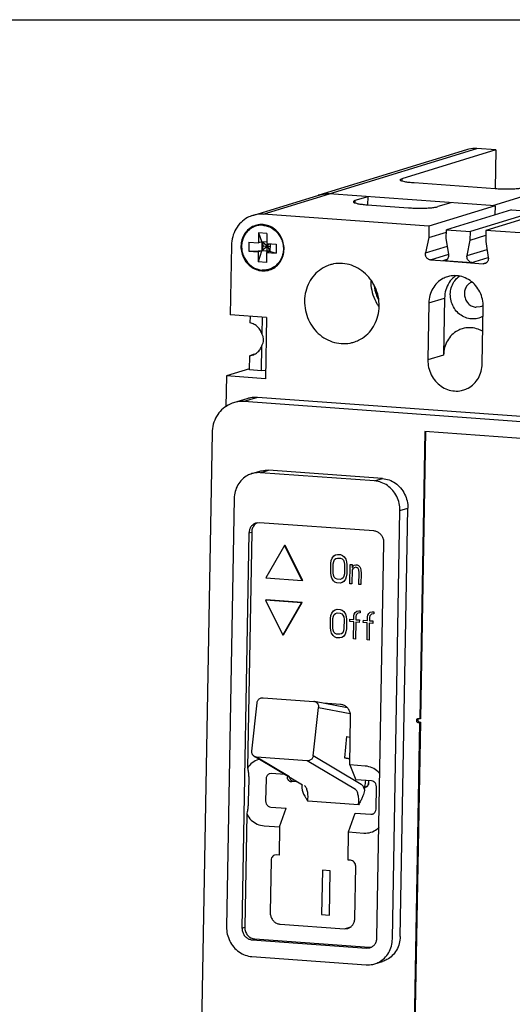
# Model space of a CAD drawing. Extents: x 0 to 22, y 0 to 17.
# Tile 5 of 6: x 16.5 to 19.2, y 11.5 to 17. Entities that reach past the tile are written whole.
import ezdxf

# ---------------------------------------------------------------- set-up
doc = ezdxf.new("R2010")
doc.units = 0
doc.header["$LTSCALE"] = 1.21
doc.layers.get('0').update_dxf_attribs({"linetype": 'CONTINUOUS'})
doc.layers.add('D_COSM_THDS', color=7, linetype='CONTINUOUS')

msp = doc.modelspace()

# ---------------------------------------------------------------- linework, layer by layer
at = {"color": 7, "linetype": 'CONTINUOUS'}
for p, q in [((0, 17), (22, 17)), ((18.9907, 16.2756), (18.1678, 16.0234)), ((18.2262, 16.0299), (19.0491, 16.2822)), ((19.1545, 16.2746), (18.6307, 16.114)), ((19.1545, 16.2746), (19.0491, 16.2822)), ((19.1545, 16.2746), (19.1507, 16.0581)), ((19.9588, 16.2162), (19.1358, 15.964)), ((18.6307, 16.114), (18.6304, 16.1014)), ((19.1516, 16.0581), (18.6986, 16.091)), ((17.7995, 15.9101), (18.1687, 16.0233)), ((17.858, 15.9167), (18.2271, 16.0298)), ((19.1506, 15.9629), (18.2262, 16.0299)), ((18.4407, 16.0144), (18.3691, 15.9924)), ((18.4407, 16.0144), (18.4399, 15.9694)), ((18.3691, 15.9924), (18.3688, 15.9798)), ((18.437, 15.9694), (18.6681, 15.9527)), ((19.1506, 15.9629), (18.7815, 15.8497)), ((18.9029, 15.9808), (18.8313, 15.9589)), ((19.1506, 15.9629), (19.1497, 15.9128)), ((18.7815, 15.8497), (17.858, 15.9167)), ((19.2428, 15.9413), (18.8793, 15.8299)), ((19.3759, 15.9317), (19.0125, 15.8202)), ((19.4686, 15.9398), (19.0995, 15.8266)), ((19.2428, 15.9413), (19.3759, 15.9317)), ((18.7815, 15.8497), (18.7803, 15.7873)), ((17.8321, 15.8134), (17.8311, 15.7569)), ((17.8321, 15.8134), (17.8581, 15.7405)), ((17.8783, 15.81), (17.8321, 15.8134)), ((17.8783, 15.81), (17.8773, 15.7535)), ((18.7803, 15.7873), (18.8791, 15.8176)), ((18.8785, 15.7823), (18.8793, 15.8299)), ((18.8793, 15.8299), (19.0125, 15.8202)), ((19.0116, 15.7727), (19.0125, 15.8202)), ((19.0116, 15.7727), (19.099, 15.7995)), ((19.0995, 15.8266), (19.0983, 15.7642)), ((20.0229, 15.7597), (19.0995, 15.8266)), ((17.6809, 15.743), (17.674, 15.3565)), ((17.7784, 15.7607), (17.7775, 15.7112)), ((17.7784, 15.7607), (17.8311, 15.7569)), ((17.8581, 15.7405), (17.8292, 15.6509)), ((17.8501, 15.7627), (17.8311, 15.7569)), ((17.8501, 15.7627), (17.8492, 15.7132)), ((17.8812, 15.7388), (17.8492, 15.7132)), ((17.8812, 15.7388), (17.8501, 15.7627)), ((17.8774, 15.7608), (17.8501, 15.7627)), ((17.8581, 15.7405), (17.896, 15.7378)), ((17.8773, 15.7535), (17.93, 15.7497)), ((17.8807, 15.7141), (17.8814, 15.7532)), ((17.8812, 15.7388), (17.8913, 15.7525)), ((17.8812, 15.7388), (17.8955, 15.7098)), ((17.8962, 15.7522), (17.8955, 15.7098)), ((17.93, 15.7497), (17.9291, 15.7002)), ((18.7803, 15.7873), (18.763, 15.7011)), ((18.763, 15.7011), (18.8855, 15.7387)), ((18.8928, 15.6939), (18.8785, 15.7823)), ((18.9942, 15.6865), (19.0116, 15.7727)), ((19.0983, 15.7642), (19.1126, 15.6758)), ((17.7775, 15.7112), (17.8807, 15.7141)), ((17.7775, 15.7112), (17.8302, 15.7073)), ((17.8302, 15.7073), (17.8292, 15.6509)), ((17.8492, 15.7132), (17.8302, 15.7073)), ((17.8955, 15.7098), (17.8492, 15.7132)), ((17.8764, 15.704), (17.8754, 15.6475)), ((17.8955, 15.7098), (17.8764, 15.704)), ((17.8764, 15.704), (17.9291, 15.7002)), ((17.8807, 15.7141), (17.9291, 15.7002)), ((18.7904, 15.6625), (18.8928, 15.6939)), ((18.9942, 15.6865), (19.1054, 15.7206)), ((17.8754, 15.6475), (17.8292, 15.6509)), ((18.7904, 15.6625), (18.8734, 15.6565)), ((18.8817, 15.6648), (18.8583, 15.6576)), ((18.8657, 15.6593), (18.86, 15.6575)), ((18.8643, 15.6594), (18.8736, 15.6604)), ((18.8643, 15.6594), (19.0217, 15.6479)), ((18.8734, 15.6565), (19.0838, 15.6412)), ((19.0151, 15.6463), (19.0208, 15.648)), ((19.016, 15.6462), (19.1126, 15.6758)), ((19.1019, 15.6468), (19.0838, 15.6412)), ((18.7813, 15.4231), (18.7756, 15.106)), ((18.7813, 15.4231), (18.8689, 15.4499)), ((18.8689, 15.4499), (18.8633, 15.1329)), ((17.8764, 15.3418), (17.674, 15.3565)), ((19.0674, 15.4011), (19.0449, 15.3986)), ((19.0788, 15.084), (19.0845, 15.4011)), ((17.7857, 15.3126), (17.7864, 15.3484)), ((17.8518, 15.247), (17.8535, 15.3435)), ((17.8764, 15.3418), (17.8704, 15.001)), ((17.8078, 15.1368), (17.7825, 15.129)), ((17.7825, 15.129), (17.797, 15.132)), ((17.8482, 15.0455), (17.8507, 15.1849)), ((18.8633, 15.1329), (18.7756, 15.106)), ((17.7811, 15.0503), (17.7825, 15.129)), ((17.7812, 15.056), (17.6531, 15.0167)), ((17.8482, 15.0455), (17.7811, 15.0503)), ((17.8712, 15.0474), (17.8482, 15.0455)), ((17.6531, 15.0167), (17.6501, 14.8452)), ((17.8704, 15.001), (17.6531, 15.0167)), ((17.7666, 14.8896), (17.6915, 14.8666)), ((17.825, 14.8961), (17.75, 14.8731)), ((19.9445, 14.714), (17.75, 14.8731)), ((20.0196, 14.737), (17.825, 14.8961)), ((17.5729, 14.6994), (17.509, 11.1084)), ((18.7587, 14.7067), (18.7302, 13.1064)), ((18.7625, 14.7066), (18.734, 13.1076)), ((19.9429, 14.6209), (18.7587, 14.7067)), ((17.7943, 14.4723), (17.8382, 14.4857)), ((17.8428, 14.4777), (17.8866, 14.4911)), ((18.4788, 14.4316), (17.8428, 14.4777)), ((18.5226, 14.445), (17.8866, 14.4911)), ((18.4788, 14.4316), (18.5226, 14.445)), ((17.6959, 14.3336), (17.6535, 11.9485)), ((18.5779, 11.8815), (18.6203, 14.2666)), ((18.6203, 14.2666), (18.6641, 14.28)), ((18.6217, 11.8949), (18.6641, 14.28)), ((17.7938, 14.1467), (17.7704, 12.8339)), ((17.7785, 14.1421), (17.7938, 14.1467)), ((17.8369, 14.1993), (17.8177, 14.1972)), ((18.4748, 14.1531), (17.8369, 14.1993)), ((17.7785, 14.1421), (17.7394, 11.9423)), ((17.9765, 14.0713), (17.8725, 13.8915)), ((17.9804, 14.0725), (17.9765, 14.0713)), ((18.074, 13.8769), (17.9765, 14.0713)), ((18.0778, 13.8781), (17.9804, 14.0725)), ((18.4919, 11.8877), (18.531, 14.0875)), ((17.8725, 13.8915), (18.074, 13.8769)), ((18.0778, 13.8781), (18.074, 13.8769)), ((17.8741, 13.7688), (17.8703, 13.7677)), ((17.8703, 13.7677), (17.9677, 13.5733)), ((18.0718, 13.7531), (17.8703, 13.7677)), ((18.0756, 13.7542), (17.8741, 13.7688)), ((17.9677, 13.5733), (18.0718, 13.7531)), ((17.9715, 13.5745), (18.0756, 13.7542)), ((18.0756, 13.7542), (18.0718, 13.7531)), ((17.9715, 13.5745), (17.9677, 13.5733)), ((17.857, 13.2245), (18.1399, 13.204)), ((17.7942, 12.9273), (17.824, 13.1969)), ((18.1366, 12.9013), (18.1663, 13.171)), ((18.3258, 13.1686), (18.1435, 13.2035)), ((18.1663, 13.171), (18.3428, 13.1372)), ((18.2886, 13.1871), (18.1925, 13.1941)), ((18.34, 12.85), (18.3448, 13.1216)), ((18.721, 13.1071), (18.7178, 13.1067)), ((18.7302, 13.1064), (18.721, 13.1071)), ((18.734, 13.1076), (18.7302, 13.1064)), ((18.7299, 13.0866), (18.6915, 10.9294)), ((18.7337, 13.0878), (18.6953, 10.9306)), ((18.7206, 13.0873), (18.7283, 13.0896)), ((18.7206, 13.0873), (18.7299, 13.0866)), ((18.7337, 13.0878), (18.7299, 13.0866)), ((18.3212, 13.0087), (18.3105, 12.8893)), ((18.3212, 13.0087), (18.3427, 13.0049)), ((18.0772, 12.7376), (17.8092, 12.8973)), ((18.0034, 12.7849), (17.8207, 12.8937)), ((18.1036, 12.8732), (17.8207, 12.8937)), ((18.4046, 12.7417), (18.1366, 12.9013)), ((18.3105, 12.8893), (18.3406, 12.884)), ((18.3406, 12.8836), (18.3105, 12.8893)), ((18.3716, 12.7135), (18.1036, 12.8732)), ((18.34, 12.85), (18.3741, 12.7679)), ((18.427, 12.8437), (18.34, 12.85)), ((17.9036, 12.802), (17.8937, 12.8009)), ((17.9782, 12.7966), (17.9036, 12.802)), ((17.9985, 12.7845), (17.9924, 12.7826)), ((17.7769, 12.7687), (17.7747, 12.6459)), ((17.8735, 12.7724), (17.8713, 12.6496)), ((18.0269, 12.7598), (18.0151, 12.7562)), ((18.0269, 12.7598), (18.0418, 12.7587)), ((18.4611, 12.7616), (18.3741, 12.7679)), ((18.4296, 12.7276), (18.4218, 12.7267)), ((18.4291, 12.7289), (18.4336, 12.7303)), ((18.4298, 12.7306), (18.4336, 12.7303)), ((18.4869, 12.6049), (18.4891, 12.7289)), ((17.9003, 12.6157), (17.9863, 12.6095)), ((18.3892, 12.6282), (18.1063, 12.6487)), ((17.7659, 12.576), (17.7547, 11.9469)), ((17.9488, 12.5054), (17.9863, 12.6095)), ((18.3333, 12.4775), (18.3708, 12.5816)), ((18.3708, 12.5816), (18.4568, 12.5754)), ((18.4568, 12.5754), (18.4737, 12.5805)), ((18.4568, 12.5754), (18.4667, 12.5765)), ((17.8628, 12.5116), (17.9488, 12.5054)), ((17.9488, 12.5054), (17.946, 12.3488)), ((18.3306, 12.3209), (18.3333, 12.4775)), ((18.3333, 12.4775), (18.4193, 12.4712)), ((17.9321, 12.3498), (17.9222, 12.3487)), ((17.946, 12.3488), (17.9321, 12.3498)), ((17.902, 12.3202), (17.8968, 12.0289)), ((18.3448, 12.3199), (18.3306, 12.3209)), ((18.3683, 11.9943), (18.3735, 12.2865)), ((17.953, 11.9633), (18.3102, 11.9374)), ((17.7394, 11.9423), (17.7547, 11.9469)), ((18.3102, 11.9374), (18.3455, 11.9482)), ((18.3102, 11.9374), (18.3294, 11.9396)), ((17.7956, 11.8767), (17.8109, 11.8814)), ((17.7956, 11.8767), (18.4335, 11.8304)), ((17.8109, 11.8814), (18.4487, 11.8351)), ((18.4335, 11.8304), (18.4487, 11.8351)), ((18.4335, 11.8304), (18.4527, 11.8326)), ((17.7949, 11.7835), (18.4309, 11.7374)), ((18.4794, 11.7428), (18.5232, 11.7562))]:
    msp.add_line(p, q, dxfattribs=at)
at = {"color": 4, "linetype": 'CONTINUOUS'}
for p, q in [((17.9925, 12.7881), (17.9924, 12.7826)), ((18.4456, 12.7627), (18.4454, 12.7498)), ((18.1877, 12.2644), (18.1833, 12.0167)), ((18.2312, 12.2613), (18.1877, 12.2644)), ((18.2268, 12.0136), (18.2312, 12.2613)), ((18.1833, 12.0167), (18.2268, 12.0136))]:
    msp.add_line(p, q, dxfattribs=at)
for points in [[(18.0151, 12.7562), (18.0106, 12.757), (18.0063, 12.7587), (18.0023, 12.7613), (17.9988, 12.7646), (17.9961, 12.7686), (17.994, 12.773), (17.9928, 12.7777), (17.9924, 12.7826)], [(18.4218, 12.7267), (18.4231, 12.7266), (18.4244, 12.7267), (18.4257, 12.7268), (18.427, 12.727), (18.4283, 12.7272), (18.4296, 12.7276)], [(18.4296, 12.7276), (18.4305, 12.7279), (18.4316, 12.7283), (18.4326, 12.7288), (18.4336, 12.7293), (18.4346, 12.7299), (18.4355, 12.7305)], [(18.4355, 12.7305), (18.4364, 12.7311), (18.4374, 12.7319), (18.4383, 12.7327), (18.4391, 12.7336), (18.4399, 12.7346), (18.4407, 12.7355)], [(18.4407, 12.7355), (18.4414, 12.7365), (18.442, 12.7376), (18.4426, 12.7387), (18.4432, 12.7398), (18.4436, 12.741), (18.4441, 12.7423)], [(18.4441, 12.7423), (18.4444, 12.7434), (18.4447, 12.7446), (18.445, 12.7459), (18.4452, 12.7472), (18.4453, 12.7485), (18.4454, 12.7498)]]:
    msp.add_lwpolyline(points, dxfattribs=at)
at = {"color": 7, "linetype": 'CONTINUOUS'}
for points, knots in [([(19.0491, 16.2822), (19.0341, 16.2833), (19.0142, 16.282), (18.9951, 16.277), (18.9908, 16.2757)], [0, 0, 0, 0, 0.767712, 1, 1, 1, 1]), ([(18.6219, 16.1078), (18.6219, 16.1085), (18.6226, 16.1125), (18.6277, 16.113), (18.6307, 16.114)], [0, 0, 0, 0, 0.184462, 1, 1, 1, 1]), ([(18.6986, 16.091), (18.6892, 16.0917), (18.6721, 16.0933), (18.6488, 16.0962), (18.6341, 16.1007), (18.6227, 16.1028), (18.6219, 16.107), (18.6219, 16.1078)], [0, 0, 0, 0, 0.353172, 0.643717, 0.853291, 0.972025, 1, 1, 1, 1]), ([(19.3147, 16.0644), (19.3094, 16.0627), (19.2963, 16.0603), (19.2738, 16.0578), (19.2461, 16.0563), (19.2153, 16.0557), (19.1834, 16.0563), (19.1621, 16.0574), (19.1516, 16.0581)], [0, 0, 0, 0, 0.101546, 0.243087, 0.415711, 0.608042, 0.807249, 1, 1, 1, 1]), ([(18.3691, 15.9924), (18.3661, 15.9915), (18.361, 15.991), (18.3603, 15.987), (18.3603, 15.9862)], [0, 0, 0, 0, 0.815538, 1, 1, 1, 1]), ([(18.3603, 15.9862), (18.3603, 15.9855), (18.3611, 15.9813), (18.3725, 15.9791), (18.3872, 15.9746), (18.4105, 15.9718), (18.4275, 15.9701), (18.437, 15.9694)], [0, 0, 0, 0, 0.027975, 0.146709, 0.356283, 0.646828, 1, 1, 1, 1]), ([(18.6681, 15.9527), (18.6786, 15.9519), (18.7, 15.9508), (18.7319, 15.9502), (18.7627, 15.9508), (18.7903, 15.9523), (18.8129, 15.9548), (18.826, 15.9573), (18.8313, 15.9589)], [0, 0, 0, 0, 0.192751, 0.391958, 0.584289, 0.756913, 0.898454, 1, 1, 1, 1]), ([(17.7996, 15.9101), (17.7896, 15.9071), (17.7658, 15.8971), (17.7324, 15.8723), (17.7038, 15.8351), (17.6856, 15.791), (17.6812, 15.7591), (17.6809, 15.743)], [0, 0, 0, 0, 0.143408, 0.351196, 0.562816, 0.77919, 1, 1, 1, 1]), ([(17.858, 15.9167), (17.8429, 15.9177), (17.823, 15.9164), (17.804, 15.9115), (17.7996, 15.9101)], [0, 0, 0, 0, 0.767699, 1, 1, 1, 1]), ([(17.856, 15.8593), (17.8447, 15.8601), (17.8217, 15.8582), (17.7896, 15.845), (17.7629, 15.8223), (17.7437, 15.7923), (17.7334, 15.7574), (17.7329, 15.7204), (17.7419, 15.6843), (17.76, 15.6518), (17.7856, 15.6256), (17.8165, 15.6079), (17.8394, 15.6026), (17.8506, 15.6017)], [0, 0, 0, 0, 0.087442, 0.174626, 0.26283, 0.352974, 0.445329, 0.539469, 0.634435, 0.729033, 0.822174, 0.913194, 1, 1, 1, 1]), ([(17.8559, 15.8552), (17.8479, 15.8558), (17.8316, 15.8552), (17.808, 15.8487), (17.7865, 15.8371), (17.7679, 15.8207), (17.7532, 15.8005), (17.7428, 15.7772), (17.7373, 15.7519), (17.7369, 15.7257), (17.7415, 15.6997), (17.751, 15.675), (17.765, 15.6528), (17.7828, 15.6339), (17.8038, 15.6192), (17.8269, 15.6093), (17.8433, 15.6062), (17.8515, 15.6056)], [0, 0, 0, 0, 0.064087, 0.127849, 0.191802, 0.256429, 0.322081, 0.388921, 0.456906, 0.525798, 0.595216, 0.664698, 0.733769, 0.802022, 0.869175, 0.935131, 1, 1, 1, 1]), ([(17.8514, 15.6016), (17.8628, 15.6008), (17.8858, 15.6026), (17.9178, 15.6159), (17.9445, 15.6385), (17.9638, 15.6686), (17.974, 15.7035), (17.9746, 15.7404), (17.9655, 15.7766), (17.9475, 15.809), (17.9219, 15.8352), (17.8909, 15.8529), (17.8681, 15.8583), (17.8568, 15.8592)], [0, 0, 0, 0, 0.087442, 0.174626, 0.26283, 0.352974, 0.445329, 0.539469, 0.634435, 0.729033, 0.822174, 0.913194, 1, 1, 1, 1]), ([(17.8559, 15.8552), (17.8641, 15.8546), (17.8805, 15.8516), (17.9037, 15.8417), (17.9246, 15.827), (17.9425, 15.8081), (17.9565, 15.7859), (17.966, 15.7612), (17.9706, 15.7352), (17.9702, 15.709), (17.9647, 15.6837), (17.9543, 15.6604), (17.9395, 15.6401), (17.921, 15.6238), (17.8994, 15.6121), (17.8759, 15.6057), (17.8596, 15.605), (17.8515, 15.6056)], [0, 0, 0, 0, 0.064869, 0.130825, 0.197978, 0.266231, 0.335302, 0.404784, 0.474202, 0.543094, 0.611079, 0.677919, 0.743571, 0.808198, 0.872151, 0.935913, 1, 1, 1, 1]), ([(18.7904, 15.6625), (18.7883, 15.6627), (18.7841, 15.6635), (18.7781, 15.6662), (18.7728, 15.6701), (18.7683, 15.6752), (18.765, 15.6811), (18.7629, 15.6876), (18.7621, 15.6944), (18.7625, 15.6989), (18.763, 15.7011)], [0, 0, 0, 0, 0.119452, 0.24103, 0.364923, 0.490879, 0.618272, 0.746227, 0.87377, 1, 1, 1, 1]), ([(18.8736, 15.6604), (18.8737, 15.6605), (18.877, 15.6615), (18.8832, 15.6649), (18.8898, 15.673), (18.8934, 15.6831), (18.8934, 15.6903), (18.8928, 15.6939)], [0, 0, 0, 0, 0.007102, 0.246275, 0.490539, 0.742202, 1, 1, 1, 1]), ([(19.0217, 15.6479), (19.0183, 15.6482), (19.0115, 15.65), (19.0028, 15.6562), (18.9965, 15.6651), (18.9933, 15.6757), (18.9935, 15.683), (18.9942, 15.6865)], [0, 0, 0, 0, 0.191914, 0.389761, 0.592576, 0.797287, 1, 1, 1, 1]), ([(18.2303, 15.6347), (18.2209, 15.6318), (18.1962, 15.6221), (18.1596, 15.5979), (18.1253, 15.5595), (18.101, 15.5131), (18.0881, 15.4614), (18.0873, 15.4073), (18.0984, 15.354), (18.1209, 15.3044), (18.1536, 15.2615), (18.1946, 15.2276), (18.2415, 15.2048), (18.2754, 15.1978), (18.2922, 15.1966)], [0, 0, 0, 0, 0.048202, 0.130853, 0.214774, 0.3004, 0.387765, 0.476511, 0.565988, 0.655394, 0.743942, 0.831022, 0.91634, 1, 1, 1, 1]), ([(18.3002, 15.6425), (18.2835, 15.6437), (18.2598, 15.6424), (18.2368, 15.6367), (18.2303, 15.6347)], [0, 0, 0, 0, 0.708567, 1, 1, 1, 1]), ([(18.3621, 15.2044), (18.3715, 15.2073), (18.3962, 15.217), (18.4328, 15.2412), (18.4671, 15.2796), (18.4913, 15.326), (18.5043, 15.3777), (18.5051, 15.4318), (18.494, 15.4851), (18.4714, 15.5347), (18.4388, 15.5776), (18.3978, 15.6115), (18.3509, 15.6343), (18.317, 15.6413), (18.3002, 15.6425)], [0, 0, 0, 0, 0.048202, 0.130853, 0.214774, 0.3004, 0.387765, 0.476511, 0.565988, 0.655394, 0.743942, 0.831022, 0.91634, 1, 1, 1, 1]), ([(19.0935, 15.6423), (19.0924, 15.642), (19.0892, 15.6412), (19.0859, 15.6411), (19.0838, 15.6412)], [0, 0, 0, 0, 0.353974, 1, 1, 1, 1]), ([(19.1126, 15.6758), (19.113, 15.6736), (19.1133, 15.669), (19.1123, 15.6624), (19.1099, 15.6562), (19.1064, 15.6507), (19.1017, 15.6463), (19.0972, 15.6437), (19.0944, 15.6426), (19.0935, 15.6423)], [0, 0, 0, 0, 0.161548, 0.321175, 0.478127, 0.63214, 0.78351, 0.933066, 1, 1, 1, 1]), ([(18.9316, 15.5753), (18.9288, 15.5733), (18.9145, 15.5622), (18.8925, 15.5369), (18.8737, 15.4956), (18.8692, 15.4652), (18.8689, 15.4499)], [0, 0, 0, 0, 0.071126, 0.3735, 0.683223, 1, 1, 1, 1]), ([(19.0845, 15.4011), (19.0847, 15.4153), (19.0817, 15.444), (19.0672, 15.4845), (19.0436, 15.5202), (19.0125, 15.5486), (18.9758, 15.5678), (18.9361, 15.5765), (18.9053, 15.5744), (18.8887, 15.5701), (18.8848, 15.5689)], [0, 0, 0, 0, 0.141251, 0.282966, 0.423641, 0.562021, 0.697423, 0.829945, 0.960485, 1, 1, 1, 1]), ([(19.0186, 15.3339), (19.0071, 15.3348), (18.984, 15.3401), (18.9528, 15.3579), (18.9272, 15.3841), (18.9091, 15.4166), (18.9001, 15.4527), (18.9006, 15.4897), (18.9109, 15.5246), (18.9288, 15.5525), (18.9443, 15.5666), (18.9517, 15.5718)], [0, 0, 0, 0, 0.109918, 0.222474, 0.337652, 0.454632, 0.572067, 0.68848, 0.802686, 0.914159, 1, 1, 1, 1]), ([(18.4574, 15.5479), (18.4572, 15.5389), (18.4583, 15.5117), (18.4676, 15.4672), (18.4851, 15.4286), (18.4982, 15.4085), (18.5016, 15.4037)], [0, 0, 0, 0, 0.176624, 0.530774, 0.884643, 1, 1, 1, 1]), ([(18.4762, 15.5164), (18.4785, 15.5014), (18.4848, 15.4751), (18.4948, 15.45), (18.4999, 15.4394)], [0, 0, 0, 0, 0.563, 1, 1, 1, 1]), ([(18.8848, 15.5689), (18.8761, 15.5662), (18.8553, 15.5575), (18.8262, 15.5359), (18.8013, 15.5035), (18.7854, 15.465), (18.7815, 15.4371), (18.7813, 15.4231)], [0, 0, 0, 0, 0.143399, 0.351179, 0.56279, 0.77918, 1, 1, 1, 1]), ([(19.0213, 15.5385), (19.015, 15.5362), (19.0022, 15.5288), (18.9874, 15.5111), (18.979, 15.4878), (18.9786, 15.4625), (18.9862, 15.4382), (19.001, 15.4177), (19.0212, 15.4034), (19.037, 15.3992), (19.0449, 15.3986)], [0, 0, 0, 0, 0.104103, 0.227982, 0.35557, 0.486298, 0.618208, 0.748836, 0.876265, 1, 1, 1, 1]), ([(19.0812, 15.4073), (19.077, 15.4048), (19.0724, 15.4027), (19.0675, 15.4012), (19.0674, 15.4011)], [0, 0, 0, 0, 0.967541, 1, 1, 1, 1]), ([(17.8518, 15.247), (17.8494, 15.2549), (17.8427, 15.2701), (17.8275, 15.2896), (17.8082, 15.3044), (17.7933, 15.3106), (17.7857, 15.3126)], [0, 0, 0, 0, 0.255708, 0.508766, 0.757108, 1, 1, 1, 1]), ([(19.0836, 15.3494), (19.074, 15.3436), (19.0528, 15.3349), (19.03, 15.3331), (19.0186, 15.3339)], [0, 0, 0, 0, 0.496051, 1, 1, 1, 1]), ([(17.8507, 15.1849), (17.8535, 15.1899), (17.8579, 15.2002), (17.8605, 15.2165), (17.8586, 15.2325), (17.8545, 15.2423), (17.8518, 15.247)], [0, 0, 0, 0, 0.266913, 0.513241, 0.752824, 1, 1, 1, 1]), ([(18.9668, 15.2787), (18.9581, 15.276), (18.9373, 15.2673), (18.9082, 15.2457), (18.8833, 15.2133), (18.8674, 15.1747), (18.8635, 15.1469), (18.8633, 15.1329)], [0, 0, 0, 0, 0.143423, 0.351196, 0.562801, 0.779186, 1, 1, 1, 1]), ([(19.0178, 15.2844), (19.0046, 15.2853), (18.9873, 15.2842), (18.9706, 15.2798), (18.9668, 15.2787)], [0, 0, 0, 0, 0.767712, 1, 1, 1, 1]), ([(19.0826, 15.2639), (19.0744, 15.2687), (19.0537, 15.2785), (19.0311, 15.2834), (19.0178, 15.2844)], [0, 0, 0, 0, 0.41477, 1, 1, 1, 1]), ([(18.2922, 15.1966), (18.3088, 15.1954), (18.3326, 15.1967), (18.3556, 15.2024), (18.3621, 15.2044)], [0, 0, 0, 0, 0.708567, 1, 1, 1, 1]), ([(17.797, 15.132), (17.7995, 15.1328), (17.8093, 15.1363), (17.8249, 15.1458), (17.8409, 15.1632), (17.848, 15.1774), (17.8507, 15.1849)], [0, 0, 0, 0, 0.103028, 0.396705, 0.695058, 1, 1, 1, 1]), ([(18.7756, 15.106), (18.7754, 15.0918), (18.7784, 15.0631), (18.7929, 15.0226), (18.8165, 14.9869), (18.8477, 14.9585), (18.8843, 14.9393), (18.911, 14.9335), (18.9244, 14.9325)], [0, 0, 0, 0, 0.170193, 0.340946, 0.510445, 0.677178, 0.840324, 1, 1, 1, 1]), ([(18.9753, 14.9382), (18.984, 14.9409), (19.0048, 14.9496), (19.0339, 14.9712), (19.0588, 15.0036), (19.0747, 15.0421), (19.0786, 15.07), (19.0788, 15.084)], [0, 0, 0, 0, 0.143423, 0.351196, 0.562801, 0.779186, 1, 1, 1, 1]), ([(18.9244, 14.9325), (18.9375, 14.9315), (18.9548, 14.9327), (18.9715, 14.937), (18.9753, 14.9382)], [0, 0, 0, 0, 0.767712, 1, 1, 1, 1]), ([(17.6916, 14.8666), (17.6816, 14.8635), (17.6578, 14.8535), (17.6244, 14.8288), (17.5958, 14.7916), (17.5776, 14.7474), (17.5731, 14.7155), (17.5729, 14.6994)], [0, 0, 0, 0, 0.143423, 0.351196, 0.562801, 0.779186, 1, 1, 1, 1]), ([(17.75, 14.8731), (17.7349, 14.8742), (17.715, 14.8729), (17.696, 14.8679), (17.6916, 14.8666)], [0, 0, 0, 0, 0.767712, 1, 1, 1, 1]), ([(17.825, 14.8961), (17.8121, 14.8971), (17.7922, 14.8961), (17.773, 14.8915), (17.7666, 14.8896)], [0, 0, 0, 0, 0.657906, 1, 1, 1, 1]), ([(17.8428, 14.4777), (17.8304, 14.4786), (17.8138, 14.4775), (17.798, 14.4734), (17.7944, 14.4723)], [0, 0, 0, 0, 0.767699, 1, 1, 1, 1]), ([(17.8382, 14.4857), (17.8418, 14.4868), (17.8577, 14.4909), (17.8742, 14.492), (17.8866, 14.4911)], [0, 0, 0, 0, 0.232301, 1, 1, 1, 1]), ([(17.7944, 14.4723), (17.7861, 14.4697), (17.7663, 14.4615), (17.7386, 14.4409), (17.7149, 14.4101), (17.6998, 14.3734), (17.6961, 14.3469), (17.6959, 14.3336)], [0, 0, 0, 0, 0.143408, 0.351196, 0.562816, 0.77919, 1, 1, 1, 1]), ([(18.6203, 14.2666), (18.6205, 14.2801), (18.6177, 14.3073), (18.6038, 14.3459), (18.5814, 14.3798), (18.5518, 14.4069), (18.5169, 14.4252), (18.4915, 14.4307), (18.4788, 14.4316)], [0, 0, 0, 0, 0.17019, 0.340934, 0.510445, 0.67719, 0.840327, 1, 1, 1, 1]), ([(18.5226, 14.445), (18.5353, 14.4441), (18.5607, 14.4386), (18.5956, 14.4203), (18.6252, 14.3933), (18.6477, 14.3593), (18.6615, 14.3208), (18.6643, 14.2935), (18.6641, 14.28)], [0, 0, 0, 0, 0.159673, 0.32281, 0.489555, 0.659066, 0.82981, 1, 1, 1, 1]), ([(17.8177, 14.1972), (17.8125, 14.1956), (17.802, 14.1905), (17.7892, 14.1778), (17.7807, 14.161), (17.7787, 14.1484), (17.7785, 14.1421)], [0, 0, 0, 0, 0.226194, 0.477584, 0.735496, 1, 1, 1, 1]), ([(17.8189, 14.1952), (17.8162, 14.1933), (17.8077, 14.1864), (17.797, 14.1703), (17.7939, 14.1546), (17.7938, 14.1467)], [0, 0, 0, 0, 0.173245, 0.579889, 1, 1, 1, 1]), ([(18.531, 14.0875), (18.5311, 14.0939), (18.5294, 14.107), (18.5216, 14.1248), (18.509, 14.1395), (18.493, 14.1496), (18.4808, 14.1526), (18.4748, 14.1531)], [0, 0, 0, 0, 0.204379, 0.409034, 0.610941, 0.80803, 1, 1, 1, 1]), ([(17.824, 13.1969), (17.8243, 13.1996), (17.8256, 13.2049), (17.8295, 13.2121), (17.8351, 13.2179), (17.8421, 13.2222), (17.8496, 13.2244), (17.8547, 13.2246), (17.8571, 13.2245)], [0, 0, 0, 0, 0.170836, 0.34043, 0.509591, 0.679148, 0.84998, 1, 1, 1, 1]), ([(18.1435, 13.2035), (18.1431, 13.2036), (18.1423, 13.2037), (18.1411, 13.2038), (18.1403, 13.2039), (18.1399, 13.204)], [0, 0, 0, 0, 0.336111, 0.672598, 1, 1, 1, 1]), ([(18.1435, 13.2035), (18.1454, 13.2031), (18.1503, 13.2016), (18.1571, 13.1971), (18.1629, 13.1897), (18.1663, 13.1806), (18.1666, 13.1742), (18.1663, 13.171)], [0, 0, 0, 0, 0.135759, 0.344979, 0.558694, 0.77748, 1, 1, 1, 1]), ([(18.3448, 13.1216), (18.3449, 13.128), (18.3432, 13.141), (18.3353, 13.1589), (18.3228, 13.1736), (18.3068, 13.1837), (18.2946, 13.1867), (18.2886, 13.1871)], [0, 0, 0, 0, 0.204379, 0.409034, 0.610941, 0.80803, 1, 1, 1, 1]), ([(18.7178, 13.1067), (18.7173, 13.1066), (18.7153, 13.1057), (18.7125, 13.1029), (18.7111, 13.0978), (18.7123, 13.0926), (18.7157, 13.0886), (18.719, 13.0874), (18.7206, 13.0873)], [0, 0, 0, 0, 0.059319, 0.240784, 0.430242, 0.624641, 0.81627, 1, 1, 1, 1]), ([(18.7197, 13.1032), (18.719, 13.1012), (18.719, 13.0969), (18.722, 13.092), (18.7252, 13.0903), (18.7266, 13.0899)], [0, 0, 0, 0, 0.372044, 0.745058, 1, 1, 1, 1]), ([(17.8092, 12.8973), (17.8069, 12.8986), (17.803, 12.9017), (17.7987, 12.9071), (17.796, 12.9127), (17.7945, 12.9179), (17.7939, 12.9228), (17.7941, 12.9258), (17.7942, 12.9273)], [0, 0, 0, 0, 0.220348, 0.41448, 0.587131, 0.739573, 0.873747, 1, 1, 1, 1]), ([(17.8092, 12.8973), (17.8105, 12.8965), (17.8142, 12.8947), (17.8182, 12.8939), (17.8207, 12.8937)], [0, 0, 0, 0, 0.387001, 1, 1, 1, 1]), ([(18.1366, 12.9013), (18.1362, 12.8987), (18.1348, 12.8934), (18.1308, 12.8863), (18.1253, 12.8803), (18.1187, 12.8759), (18.1113, 12.8733), (18.1061, 12.873), (18.1036, 12.8732)], [0, 0, 0, 0, 0.169226, 0.339687, 0.509436, 0.676695, 0.840294, 1, 1, 1, 1]), ([(17.8369, 12.8816), (17.8349, 12.8811), (17.8206, 12.8773), (17.7953, 12.8644), (17.7775, 12.8448), (17.7704, 12.8339)], [0, 0, 0, 0, 0.071602, 0.531558, 1, 1, 1, 1]), ([(17.7704, 12.8339), (17.7719, 12.8265), (17.7745, 12.8119), (17.7767, 12.7901), (17.777, 12.7758), (17.7769, 12.7687)], [0, 0, 0, 0, 0.346349, 0.676323, 1, 1, 1, 1]), ([(18.5093, 12.8), (18.5057, 12.8043), (18.4927, 12.8181), (18.4659, 12.8361), (18.4399, 12.8428), (18.427, 12.8437)], [0, 0, 0, 0, 0.175017, 0.591948, 1, 1, 1, 1]), ([(17.8937, 12.8009), (17.892, 12.8003), (17.8854, 12.7977), (17.8763, 12.7885), (17.8736, 12.7778), (17.8735, 12.7724)], [0, 0, 0, 0, 0.142704, 0.562114, 1, 1, 1, 1]), ([(18.0151, 12.7562), (18.0126, 12.7564), (18.0077, 12.7576), (18.0013, 12.7616), (17.9962, 12.7676), (17.993, 12.7748), (17.9923, 12.78), (17.9924, 12.7826)], [0, 0, 0, 0, 0.191343, 0.390324, 0.589675, 0.796283, 1, 1, 1, 1]), ([(18.0047, 12.7806), (18.0048, 12.7799), (18.0056, 12.7767), (18.008, 12.7712), (18.0131, 12.7653), (18.0195, 12.7612), (18.0244, 12.76), (18.0269, 12.7598)], [0, 0, 0, 0, 0.06602, 0.308356, 0.54218, 0.775569, 1, 1, 1, 1]), ([(18.0739, 12.7369), (18.0736, 12.7341), (18.0732, 12.7284), (18.0736, 12.7194), (18.0752, 12.7096), (18.0783, 12.699), (18.0828, 12.6876), (18.0891, 12.6755), (18.0971, 12.6624), (18.1031, 12.6535), (18.1063, 12.6487)], [0, 0, 0, 0, 0.085779, 0.178607, 0.280745, 0.39491, 0.52144, 0.66312, 0.821013, 1, 1, 1, 1]), ([(18.1063, 12.6487), (18.1069, 12.6535), (18.1075, 12.663), (18.1076, 12.677), (18.1067, 12.6904), (18.1048, 12.7027), (18.102, 12.7136), (18.0985, 12.7226), (18.0942, 12.7295), (18.0906, 12.7329), (18.0887, 12.734)], [0, 0, 0, 0, 0.159534, 0.316736, 0.46707, 0.606352, 0.731015, 0.83846, 0.927618, 1, 1, 1, 1]), ([(18.4143, 12.7317), (18.413, 12.7338), (18.4101, 12.7375), (18.4065, 12.7405), (18.4046, 12.7417)], [0, 0, 0, 0, 0.523776, 1, 1, 1, 1]), ([(18.4226, 12.7138), (18.4215, 12.7171), (18.4192, 12.7231), (18.4161, 12.729), (18.4144, 12.7316), (18.4143, 12.7317)], [0, 0, 0, 0, 0.521925, 0.978337, 1, 1, 1, 1]), ([(18.4454, 12.7498), (18.4453, 12.7472), (18.4445, 12.7422), (18.4411, 12.7354), (18.4371, 12.7314), (18.4345, 12.7298), (18.434, 12.7295)], [0, 0, 0, 0, 0.316578, 0.6292, 0.927225, 1, 1, 1, 1]), ([(18.4891, 12.7289), (18.4892, 12.7342), (18.4868, 12.745), (18.4763, 12.7574), (18.4661, 12.7612), (18.4611, 12.7616)], [0, 0, 0, 0, 0.341195, 0.67753, 1, 1, 1, 1]), ([(18.3892, 12.6282), (18.3897, 12.633), (18.3904, 12.6425), (18.3905, 12.6565), (18.3895, 12.6699), (18.3876, 12.6822), (18.3849, 12.6931), (18.3813, 12.7021), (18.3771, 12.709), (18.3735, 12.7124), (18.3716, 12.7135)], [0, 0, 0, 0, 0.159534, 0.316736, 0.46707, 0.606352, 0.731015, 0.83846, 0.927618, 1, 1, 1, 1]), ([(18.4226, 12.7138), (18.4223, 12.7095), (18.4209, 12.7), (18.4166, 12.685), (18.4098, 12.668), (18.4006, 12.6488), (18.3933, 12.6353), (18.3892, 12.6282)], [0, 0, 0, 0, 0.141759, 0.30857, 0.504575, 0.734015, 1, 1, 1, 1]), ([(17.7747, 12.6459), (17.7745, 12.6386), (17.7737, 12.6235), (17.7706, 12.6002), (17.7676, 12.5843), (17.7659, 12.576)], [0, 0, 0, 0, 0.311883, 0.64205, 1, 1, 1, 1]), ([(17.8713, 12.6496), (17.8712, 12.644), (17.8737, 12.6329), (17.8845, 12.62), (17.8951, 12.6161), (17.9003, 12.6157)], [0, 0, 0, 0, 0.341195, 0.67753, 1, 1, 1, 1]), ([(17.7659, 12.576), (17.7725, 12.564), (17.7895, 12.5422), (17.8234, 12.5193), (17.8497, 12.5125), (17.8628, 12.5116)], [0, 0, 0, 0, 0.341245, 0.674209, 1, 1, 1, 1]), ([(18.4667, 12.5765), (18.4684, 12.577), (18.475, 12.5797), (18.4841, 12.5888), (18.4868, 12.5995), (18.4869, 12.6049)], [0, 0, 0, 0, 0.142704, 0.562114, 1, 1, 1, 1]), ([(18.4193, 12.4712), (18.4322, 12.4703), (18.4583, 12.4731), (18.4865, 12.4875), (18.5003, 12.4997), (18.5041, 12.5036)], [0, 0, 0, 0, 0.414454, 0.82612, 1, 1, 1, 1]), ([(17.9222, 12.3487), (17.9217, 12.3485), (17.9176, 12.3471), (17.9104, 12.3425), (17.9037, 12.3324), (17.9021, 12.3243), (17.902, 12.3202)], [0, 0, 0, 0, 0.039108, 0.350211, 0.669814, 1, 1, 1, 1]), ([(18.3735, 12.2865), (18.3735, 12.2906), (18.3721, 12.2989), (18.3659, 12.3096), (18.3564, 12.3173), (18.3487, 12.3196), (18.3448, 12.3199)], [0, 0, 0, 0, 0.255691, 0.510586, 0.759344, 1, 1, 1, 1]), ([(17.8968, 12.0289), (17.8967, 12.0225), (17.8984, 12.0095), (17.9063, 11.9916), (17.9188, 11.9769), (17.9348, 11.9668), (17.947, 11.9638), (17.953, 11.9633)], [0, 0, 0, 0, 0.204379, 0.409034, 0.610941, 0.80803, 1, 1, 1, 1]), ([(18.3294, 11.9396), (18.3345, 11.9411), (18.3449, 11.9462), (18.3576, 11.9588), (18.3661, 11.9755), (18.3681, 11.988), (18.3683, 11.9943)], [0, 0, 0, 0, 0.226194, 0.477584, 0.735496, 1, 1, 1, 1]), ([(17.6535, 11.9485), (17.6532, 11.935), (17.6561, 11.9077), (17.6699, 11.8692), (17.6923, 11.8352), (17.722, 11.8082), (17.7568, 11.7899), (17.7823, 11.7844), (17.7949, 11.7835)], [0, 0, 0, 0, 0.17019, 0.340934, 0.510445, 0.67719, 0.840327, 1, 1, 1, 1]), ([(17.7394, 11.9423), (17.7393, 11.9358), (17.741, 11.9228), (17.7489, 11.9049), (17.7614, 11.8902), (17.7774, 11.8801), (17.7896, 11.8771), (17.7956, 11.8767)], [0, 0, 0, 0, 0.204379, 0.409034, 0.610941, 0.80803, 1, 1, 1, 1]), ([(17.7547, 11.9469), (17.7545, 11.9389), (17.7572, 11.9226), (17.7694, 11.9015), (17.7881, 11.8864), (17.8033, 11.8819), (17.8109, 11.8814)], [0, 0, 0, 0, 0.255691, 0.510586, 0.759344, 1, 1, 1, 1]), ([(18.4527, 11.8326), (18.458, 11.8342), (18.4684, 11.8393), (18.4812, 11.8519), (18.4897, 11.8688), (18.4918, 11.8814), (18.4919, 11.8877)], [0, 0, 0, 0, 0.226194, 0.477584, 0.735496, 1, 1, 1, 1]), ([(18.4794, 11.7428), (18.4877, 11.7453), (18.5074, 11.7536), (18.5351, 11.7741), (18.5588, 11.805), (18.5739, 11.8416), (18.5776, 11.8681), (18.5779, 11.8815)], [0, 0, 0, 0, 0.143408, 0.351196, 0.562816, 0.77919, 1, 1, 1, 1]), ([(18.6217, 11.8949), (18.6214, 11.8816), (18.6178, 11.8551), (18.6026, 11.8184), (18.5789, 11.7876), (18.5512, 11.767), (18.5315, 11.7588), (18.5232, 11.7562)], [0, 0, 0, 0, 0.22081, 0.437184, 0.648804, 0.856592, 1, 1, 1, 1]), ([(18.4309, 11.7374), (18.4434, 11.7365), (18.4599, 11.7376), (18.4757, 11.7417), (18.4794, 11.7428)], [0, 0, 0, 0, 0.767699, 1, 1, 1, 1])]:
    msp.add_open_spline(points, degree=3, knots=knots, dxfattribs=at)
for points in [[(18.1678, 16.0234), (18.1668, 16.0231), (18.1658, 16.0227), (18.1647, 16.0224)], [(18.1686, 16.0236), (18.1684, 16.0235), (18.1681, 16.0235), (18.1678, 16.0234)], [(18.1811, 16.0268), (18.1769, 16.0259), (18.1728, 16.0248), (18.1686, 16.0236)], [(18.1688, 16.0233), (18.1731, 16.0246), (18.1776, 16.0258), (18.182, 16.0268)], [(18.2262, 16.0299), (18.2112, 16.031), (18.1959, 16.03), (18.1811, 16.0268)], [(18.182, 16.0268), (18.1968, 16.0299), (18.2121, 16.0309), (18.2271, 16.0298)], [(17.8568, 15.8592), (17.8566, 15.8592), (17.8563, 15.8592), (17.856, 15.8593)], [(17.8506, 15.6017), (17.8509, 15.6017), (17.8512, 15.6016), (17.8514, 15.6016)], [(19.084, 15.4092), (19.0831, 15.4085), (19.0822, 15.4079), (19.0812, 15.4073)], [(17.8253, 14.1988), (17.8231, 14.1978), (17.821, 14.1965), (17.8189, 14.1952)], [(18.1996, 13.1936), (18.1993, 13.1934), (18.1991, 13.1932), (18.1988, 13.1929)], [(18.203, 13.1933), (18.2027, 13.1929), (18.2024, 13.1926), (18.2021, 13.1922)], [(18.2067, 13.1914), (18.2069, 13.1919), (18.2071, 13.1925), (18.2073, 13.193)], [(18.7222, 13.1072), (18.7211, 13.1061), (18.7202, 13.1047), (18.7197, 13.1032)], [(18.7266, 13.0899), (18.7271, 13.0897), (18.7277, 13.0896), (18.7283, 13.0896)], [(18.0772, 12.7367), (18.0761, 12.7367), (18.075, 12.7368), (18.0739, 12.7369)], [(18.4226, 12.7138), (18.4232, 12.7187), (18.4239, 12.7235), (18.4245, 12.7283)], [(18.4249, 12.731), (18.4263, 12.7419), (18.4279, 12.7529), (18.4294, 12.7639)], [(18.434, 12.7295), (18.4326, 12.7287), (18.4311, 12.728), (18.4296, 12.7276)], [(18.4487, 11.8351), (18.45, 11.835), (18.4512, 11.835), (18.4524, 11.835)], [(18.4524, 11.835), (18.4552, 11.835), (18.458, 11.8352), (18.4608, 11.8356)]]:
    msp.add_open_spline(points, degree=3, dxfattribs=at)
at = {"layer": 'D_COSM_THDS', "color": 4, "linetype": 'CONTINUOUS'}
for p, q in [((18.235, 13.9714), (18.2375, 13.9881)), ((18.2375, 13.9881), (18.2422, 14.0013)), ((18.2422, 14.0013), (18.2514, 14.0141)), ((18.2483, 13.9704), (18.2508, 13.9838)), ((18.2508, 13.9838), (18.2555, 13.9936)), ((18.2514, 14.0141), (18.2604, 14.0202)), ((18.2555, 13.9936), (18.2623, 13.9998)), ((18.2604, 14.0202), (18.2716, 14.0228)), ((18.2623, 13.9998), (18.2713, 14.0025)), ((18.2713, 14.0025), (18.2891, 14.0012)), ((18.2716, 14.0228), (18.2895, 14.0215)), ((18.2891, 14.0012), (18.298, 13.9972)), ((18.2895, 14.0215), (18.3006, 14.0173)), ((18.298, 13.9972), (18.3046, 13.99)), ((18.3006, 14.0173), (18.3094, 14.0099)), ((18.3046, 13.99), (18.3089, 13.9796)), ((18.3094, 14.0099), (18.3181, 13.9958)), ((18.3181, 13.9958), (18.3223, 13.982)), ((18.3223, 13.982), (18.3242, 13.9649)), ((18.2341, 13.9208), (18.235, 13.9714)), ((18.2474, 13.9198), (18.2483, 13.9704)), ((18.3089, 13.9796), (18.3109, 13.9659)), ((18.3109, 13.9659), (18.31, 13.9153)), ((18.3242, 13.9649), (18.3233, 13.9143)), ((18.3402, 13.8591), (18.3422, 13.967)), ((18.3422, 13.967), (18.3533, 13.9662)), ((18.3528, 13.9358), (18.3514, 13.8583)), ((18.3574, 13.9423), (18.3528, 13.9358)), ((18.3533, 13.9662), (18.353, 13.9493)), ((18.353, 13.9493), (18.3576, 13.9558)), ((18.3642, 13.9485), (18.3574, 13.9423)), ((18.3576, 13.9558), (18.3644, 13.962)), ((18.3732, 13.9512), (18.3642, 13.9485)), ((18.3644, 13.962), (18.3734, 13.9647)), ((18.382, 13.9472), (18.3732, 13.9512)), ((18.3734, 13.9647), (18.3823, 13.9641)), ((18.3864, 13.9435), (18.382, 13.9472)), ((18.3823, 13.9641), (18.389, 13.9602)), ((18.3908, 13.9365), (18.3864, 13.9435)), ((18.389, 13.9602), (18.3956, 13.953)), ((18.3927, 13.9194), (18.3908, 13.9365)), ((18.3956, 13.953), (18.3999, 13.9459)), ((18.3999, 13.9459), (18.402, 13.9356)), ((18.402, 13.9356), (18.4039, 13.9186)), ((18.236, 13.9038), (18.2341, 13.9208)), ((18.2402, 13.89), (18.236, 13.9038)), ((18.2489, 13.8758), (18.2402, 13.89)), ((18.2494, 13.9062), (18.2474, 13.9198)), ((18.2577, 13.8684), (18.2489, 13.8758)), ((18.2537, 13.8957), (18.2494, 13.9062)), ((18.2603, 13.8885), (18.2537, 13.8957)), ((18.2692, 13.8845), (18.2603, 13.8885)), ((18.287, 13.8832), (18.2692, 13.8845)), ((18.296, 13.8859), (18.287, 13.8832)), ((18.3028, 13.8922), (18.296, 13.8859)), ((18.3069, 13.8716), (18.2979, 13.8655)), ((18.3075, 13.902), (18.3028, 13.8922)), ((18.3161, 13.8845), (18.3069, 13.8716)), ((18.31, 13.9153), (18.3075, 13.902)), ((18.3208, 13.8976), (18.3161, 13.8845)), ((18.3233, 13.9143), (18.3208, 13.8976)), ((18.3916, 13.8553), (18.3927, 13.9194)), ((18.4039, 13.9186), (18.4027, 13.8545)), ((18.2688, 13.8642), (18.2577, 13.8684)), ((18.2867, 13.8629), (18.2688, 13.8642)), ((18.2979, 13.8655), (18.2867, 13.8629)), ((18.3514, 13.8583), (18.3402, 13.8591)), ((18.4027, 13.8545), (18.3916, 13.8553)), ((18.2401, 13.6958), (18.2493, 13.7087)), ((18.2493, 13.7087), (18.2583, 13.7148)), ((18.2583, 13.7148), (18.2695, 13.7173)), ((18.2695, 13.7173), (18.2874, 13.7161)), ((18.2874, 13.7161), (18.2985, 13.7119)), ((18.2985, 13.7119), (18.3073, 13.7045)), ((18.3789, 13.706), (18.3901, 13.7086)), ((18.3901, 13.7086), (18.399, 13.708)), ((18.399, 13.708), (18.3988, 13.6978)), ((18.232, 13.6154), (18.2329, 13.666)), ((18.2329, 13.666), (18.2354, 13.6827)), ((18.2354, 13.6827), (18.2401, 13.6958)), ((18.2454, 13.6144), (18.2463, 13.665)), ((18.2463, 13.665), (18.2487, 13.6783)), ((18.2487, 13.6783), (18.2534, 13.6881)), ((18.2534, 13.6881), (18.2602, 13.6944)), ((18.2602, 13.6944), (18.2692, 13.6971)), ((18.2692, 13.6971), (18.287, 13.6958)), ((18.287, 13.6958), (18.2959, 13.6918)), ((18.2959, 13.6918), (18.3025, 13.6846)), ((18.3025, 13.6846), (18.3068, 13.6741)), ((18.3068, 13.6741), (18.3088, 13.6605)), ((18.3073, 13.7045), (18.316, 13.6903)), ((18.3088, 13.6605), (18.3079, 13.6099)), ((18.316, 13.6903), (18.3202, 13.6765)), ((18.3202, 13.6765), (18.3222, 13.6595)), ((18.3222, 13.6595), (18.3213, 13.6089)), ((18.3398, 13.6481), (18.3401, 13.6616)), ((18.3401, 13.6616), (18.3624, 13.66)), ((18.3624, 13.66), (18.3628, 13.6802)), ((18.3628, 13.6802), (18.3652, 13.6901)), ((18.3652, 13.6901), (18.3698, 13.6999)), ((18.3698, 13.6999), (18.3789, 13.706)), ((18.3739, 13.676), (18.3736, 13.6591)), ((18.3736, 13.6591), (18.3936, 13.6577)), ((18.3763, 13.686), (18.3739, 13.676)), ((18.3809, 13.6924), (18.3763, 13.686)), ((18.3854, 13.6954), (18.3809, 13.6924)), ((18.3988, 13.6978), (18.3854, 13.6954)), ((18.3936, 13.6577), (18.3934, 13.6442)), ((18.4157, 13.6426), (18.416, 13.6561)), ((18.416, 13.6561), (18.4383, 13.6544)), ((18.4383, 13.6544), (18.4387, 13.6747)), ((18.4387, 13.6747), (18.4411, 13.6846)), ((18.4411, 13.6846), (18.4457, 13.6944)), ((18.4457, 13.6944), (18.4548, 13.7005)), ((18.4498, 13.6705), (18.4495, 13.6536)), ((18.4495, 13.6536), (18.4695, 13.6522)), ((18.4522, 13.6805), (18.4498, 13.6705)), ((18.4568, 13.6869), (18.4522, 13.6805)), ((18.4548, 13.7005), (18.466, 13.7031)), ((18.4613, 13.6899), (18.4568, 13.6869)), ((18.4747, 13.6923), (18.4613, 13.6899)), ((18.466, 13.7031), (18.4749, 13.7025)), ((18.4695, 13.6522), (18.4693, 13.6387)), ((18.4749, 13.7025), (18.4747, 13.6923)), ((18.2339, 13.5983), (18.232, 13.6154)), ((18.2381, 13.5845), (18.2339, 13.5983)), ((18.2474, 13.6007), (18.2454, 13.6144)), ((18.2516, 13.5903), (18.2474, 13.6007)), ((18.3079, 13.6099), (18.3054, 13.5965)), ((18.3213, 13.6089), (18.3187, 13.5922)), ((18.3622, 13.6465), (18.3398, 13.6481)), ((18.3605, 13.552), (18.3622, 13.6465)), ((18.3733, 13.6456), (18.3716, 13.5512)), ((18.3934, 13.6442), (18.3733, 13.6456)), ((18.4381, 13.641), (18.4157, 13.6426)), ((18.4364, 13.5465), (18.4381, 13.641)), ((18.4492, 13.6401), (18.4475, 13.5457)), ((18.4693, 13.6387), (18.4492, 13.6401)), ((18.2468, 13.5704), (18.2381, 13.5845)), ((18.2556, 13.563), (18.2468, 13.5704)), ((18.2582, 13.5831), (18.2516, 13.5903)), ((18.2667, 13.5588), (18.2556, 13.563)), ((18.2671, 13.579), (18.2582, 13.5831)), ((18.2846, 13.5575), (18.2667, 13.5588)), ((18.2849, 13.5777), (18.2671, 13.579)), ((18.2958, 13.5601), (18.2846, 13.5575)), ((18.2939, 13.5805), (18.2849, 13.5777)), ((18.3007, 13.5867), (18.2939, 13.5805)), ((18.3049, 13.5662), (18.2958, 13.5601)), ((18.3054, 13.5965), (18.3007, 13.5867)), ((18.314, 13.579), (18.3049, 13.5662)), ((18.3187, 13.5922), (18.314, 13.579)), ((18.3716, 13.5512), (18.3605, 13.552)), ((18.4475, 13.5457), (18.4364, 13.5465))]:
    msp.add_line(p, q, dxfattribs=at)

doc.saveas('drawing.dxf')
